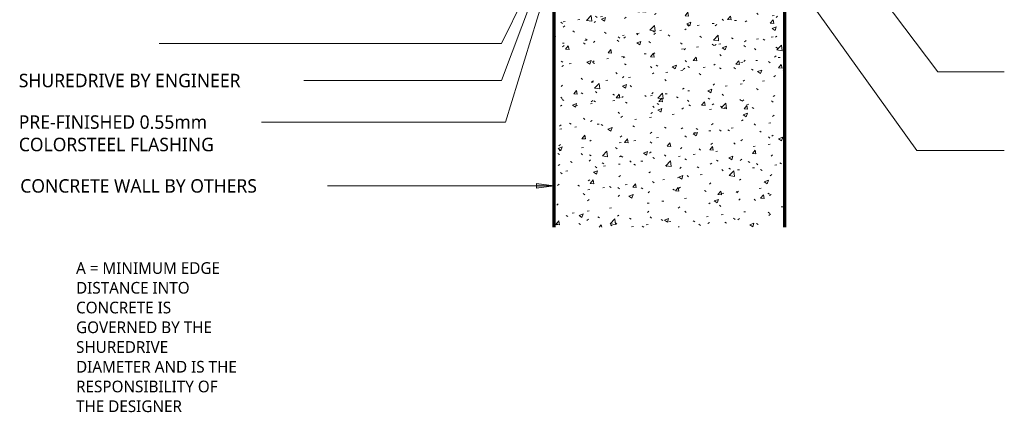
# Model space of a CAD drawing. Header units: millimetres. Extents: x -438 to 999, y -275 to 681.
# Tile 1 of 4: x -437 to 405, y -275 to 60. Entities that reach past the tile are written whole.
import ezdxf

# ---------------------------------------------------------------- set-up
doc = ezdxf.new("R2010")
doc.units = ezdxf.units.MM
for name, color, linetype, lineweight in [('A-DETL', 90, 'Continuous', 13), ('A-DETL-GENF', 92, 'Continuous', 13), ('G-ANNO-TEXT', 231, 'Continuous', 9)]:
    doc.layers.add(name, color=color, linetype=linetype, lineweight=lineweight)
doc.styles.add('Yu Gothic', font='Yu Gothic.ttf', dxfattribs={"height": 11.5})
doc.styles.add('Yu Gothic_1', font='Yu Gothic.ttf', dxfattribs={"height": 10})

msp = doc.modelspace()

# ---------------------------------------------------------------- hatches: boundary and pattern name
at = {"layer": 'A-DETL-GENF'}
h = msp.add_hatch(dxfattribs=at)
h.set_pattern_fill('FP_2', color=9, style=0, pattern_type=2)
h.set_pattern_definition([(50, (0, 0), (36.4365, -3.1877), [3.81, -41.91]), (355, (0, 0), (-7.0485, 38.2117), [3.048, -33.528]), (100.451, (3.036, -0.266), (29.3886, 35.023), [3.238, -35.618]), (46.184, (0, 10.16), (54.216, -8.4084), [5.715, -62.865]), (96.636, (4.52, 9.46), (47.4805, 49.485), [4.857, -53.427]), (351.184, (0, 10.16), (47.481, 49.485), [4.572, -50.292]), (21, (5.08, 7.62), (30.3226, -20.4528), [3.81, -41.91]), (326, (5.08, 7.62), (12.3607, 36.838), [3.048, -33.528]), (71.451, (7.607, 5.916), (42.6833, 16.384), [3.238, -35.618]), (37.5, (0, 0), (0.61807, 16.9108), [1.676, -31.445, 1.676, -32.36, -33.655]), (37.5, (0, 0), (0.61807, 16.9108), [-67.158, 1.676, -31.979]), (7.5, (0, 0), (13.3641, 20.0358), [1.676, -17.729, 1.676, -30.683, -12.827]), (7.5, (0, 0), (13.3641, 20.0358), [-51.765, 1.676, -11.151]), (327.5, (-11.328, 0), (27.11816, -1.14606), [1.676, -11.024, 1.676, -37.948, -52.578]), (327.5, (-11.328, 0), (27.11816, -1.14606), [-52.324, 1.676, -50.902]), (317.5, (-16.408, 0), (29.6258, 5.085), [1.676, -14.834, 1.676, -24.638, -37.338]), (317.5, (-16.408, 0), (29.6258, 5.085), [-42.824, 1.676, -35.662])])
h.paths.add_polyline_path([(58.48, -116.97), (217.08, -116.97), (217.08, 235.56), (213.18, 239.46), (26.06, 239.46), (19.58, 232.99), (19.58, -116.97)])
at = {"layer": 'G-ANNO-TEXT'}
msp.add_hatch(color=7, dxfattribs=at).paths.add_polyline_path([(19.56, -81.75), (4.56, -79.78), (4.56, -83.72)])

# ---------------------------------------------------------------- linework, layer by layer
at = {"layer": 'A-DETL', "lineweight": 70}
for p, q in [((19.58, 232.99), (19.58, -116.97)), ((217.08, -116.97), (217.08, 235.56))]:
    msp.add_line(p, q, dxfattribs=at)
at = {"layer": 'G-ANNO-TEXT', "color": 7}
for p, q in [((13.99, 120.06), (-25.17, 40.03)), ((10.13, 102.43), (-25.17, 8.31)), ((220.54, 101.25), (329.82, -51.58)), ((12.51, 84.76), (-21.91, -27.17)), ((295.19, 85.57), (347.89, 15.64)), ((-317.83, 40.03), (-318.17, 40.03)), ((-25.17, 40.03), (-317.83, 40.03)), ((347.89, 15.64), (404.77, 15.64)), ((-228.88, 8.31), (-229.21, 8.31)), ((-25.17, 8.31), (-228.88, 8.31)), ((-235.13, -27.17), (-259.3, -27.17)), ((-21.91, -27.17), (-235.13, -27.17)), ((329.82, -51.58), (404.77, -51.58)), ((-212.08, -81.75), (-212.41, -81.75)), ((19.56, -81.75), (-212.08, -81.75)), ((19.56, -81.75), (4.56, -79.78)), ((4.56, -79.78), (4.56, -83.72)), ((4.56, -83.72), (19.56, -81.75))]:
    msp.add_line(p, q, dxfattribs=at)

# ---------------------------------------------------------------- texts
at = {"layer": 'G-ANNO-TEXT', "color": 7, "attachment_point": 1, "bg_fill": 3, "box_fill_scale": 1.25, "bg_fill_color": 256, "bg_fill_true_color": 13158600, "bg_fill_transparency": 0}
for s, insert, char_height, width, style in [('SHUREDRIVE BY ENGINEER', (-438.14, 14.06), 11.5, 240.9071, 'Yu Gothic'), ('PRE-FINISHED 0.55mm ', (-438.14, -21.42), 11.5, 204.4303, 'Yu Gothic'), ('COLORSTEEL FLASHING', (-438.14, -40.6), 11.5, 212.848, 'Yu Gothic'), ('CONCRETE WALL BY OTHERS', (-436.89, -76), 11.5, 259.7468, 'Yu Gothic'), ('A = MINIMUM EDGE ', (-389.17, -146.92), 10, 161.54, 'Yu Gothic_1'), ('DISTANCE INTO ', (-389.17, -163.79), 10, 127.4683, 'Yu Gothic_1'), ('CONCRETE IS ', (-389.17, -180.66), 10, 109.8312, 'Yu Gothic_1'), ('GOVERNED BY THE ', (-389.17, -197.53), 10, 155.1265, 'Yu Gothic_1'), ('SHUREDRIVE ', (-389.17, -214.39), 10, 107.4261, 'Yu Gothic_1'), ('DIAMETER AND IS THE ', (-389.17, -231.26), 10, 181.9831, 'Yu Gothic_1'), ('RESPONSIBILITY OF ', (-389.17, -248.13), 10, 160.3375, 'Yu Gothic_1'), ('THE DESIGNER', (-389.17, -264.99), 10, 117.8481, 'Yu Gothic_1')]:
    msp.add_mtext(s, dxfattribs=dict(at, insert=insert, char_height=char_height, width=width, style=style))

doc.saveas('drawing.dxf')
